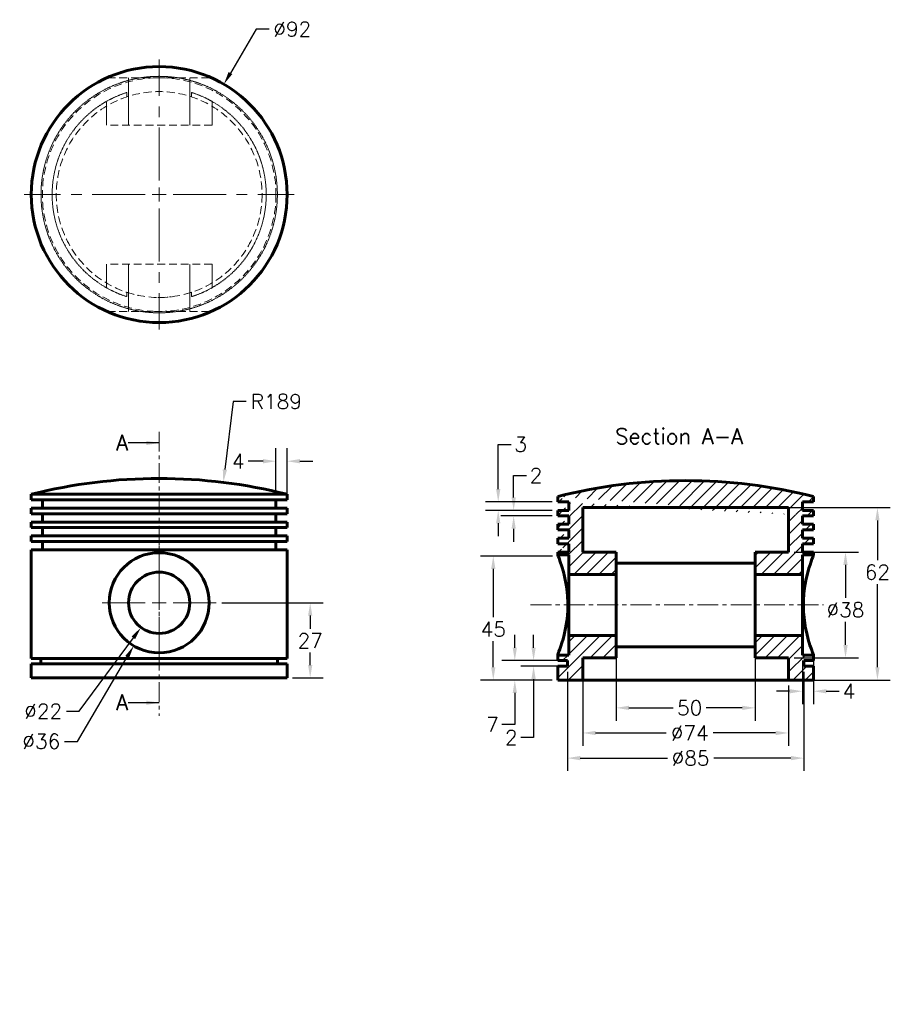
# Model space of a CAD drawing. Header units: inches. Extents: x 20 to 333, y 63 to 416.
import ezdxf

# ---------------------------------------------------------------- set-up
doc = ezdxf.new("R2010")
doc.units = ezdxf.units.IN
doc.header["$LTSCALE"] = 0.75
for name, pattern in [('CENTER', [2, 1.25, -0.25, 0.25, -0.25]), ('CENTERX2', [20.319999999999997, 12.7, -2.54, 2.54, -2.54]), ('HIDDEN', [0.375, 0.25, -0.125])]:
    doc.linetypes.add(name, pattern=pattern)
for name, color, linetype, lineweight in [('CEN', 7, 'CENTER', 15), ('DIM', 7, 'Continuous', 15), ('HID', 7, 'HIDDEN', 20), ('OBJ', 7, 'Continuous', 60)]:
    doc.layers.add(name, color=color, linetype=linetype, lineweight=lineweight)
doc.styles.add('ROMANS', font='romans.shx')
doc.styles.get("Standard").update_dxf_attribs({"font": 'romans.shx'})
doc.dimstyles.new('DIM2', dxfattribs={"dimscale": 0, "dimtxt": 0.08, "dimasz": 0.07, "dimexe": 0.07, "dimexo": 0.03, "dimgap": 0.025, "dimtad": 0, "dimtih": 1, "dimtoh": 1, "dimdec": 0, "dimzin": 0, "dimdsep": 46, "dimtxsty": 'ROMANS', "dimcen": 0, "dimadec": 0, "dimazin": 0, "dimtfac": 1, "dimtdec": 0, "dimtofl": 0, "dimtmove": 0, "dimatfit": 3, "dimfxl": 0, "dimtolj": 1, "dimtzin": 0, "dimarcsym": 0})
doc.dimstyles.new('DIM2$3', dxfattribs={"dimscale": 0, "dimtxt": 0.08, "dimasz": 0.07, "dimexe": 0.07, "dimexo": 0.03, "dimgap": 0.025, "dimtad": 0, "dimtih": 1, "dimtoh": 1, "dimdec": 0, "dimzin": 0, "dimdsep": 46, "dimtxsty": 'ROMANS', "dimcen": 0, "dimadec": 0, "dimazin": 0, "dimtfac": 1, "dimtdec": 0, "dimtofl": 0, "dimtmove": 0, "dimatfit": 3, "dimfxl": 0, "dimtolj": 1, "dimtzin": 0, "dimarcsym": 0})
doc.dimstyles.new('DIM2$4', dxfattribs={"dimscale": 0, "dimtxt": 0.08, "dimasz": 0.07, "dimexe": 0.07, "dimexo": 0.03, "dimgap": 0.025, "dimtad": 0, "dimtih": 1, "dimtoh": 1, "dimdec": 0, "dimzin": 0, "dimdsep": 46, "dimtxsty": 'ROMANS', "dimcen": 0, "dimadec": 0, "dimazin": 0, "dimtfac": 1, "dimtdec": 0, "dimtofl": 0, "dimtmove": 0, "dimatfit": 3, "dimfxl": 0, "dimtolj": 1, "dimtzin": 0, "dimarcsym": 0})
pattern_1 = [(45, (32.73393451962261, -0.7810291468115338), (-2.245064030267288, 2.245064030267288), [])]

# ---------------------------------------------------------------- blocks, each defined once
blk = doc.blocks.new('*D9')
at = {"layer": 'DEFPOINTS', "color": 0}
for p in [(296.3461200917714, 225.0633665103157), (316.8416216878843, 225.0633665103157), (296.3461200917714, 187.0633665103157)]:
    blk.add_point(p, dxfattribs=at)
at = {"layer": 'DIM', "color": 0, "lineweight": -2}
for p, q in [((298.3307302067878, 225.0633665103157), (321.4723786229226, 225.0633665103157)), ((316.8416216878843, 220.4326095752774), (316.8416216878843, 208.6300197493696)), ((316.8416216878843, 191.6941234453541), (316.8416216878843, 200.0300425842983)), ((298.3307302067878, 187.0633665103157), (321.4723786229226, 187.0633665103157))]:
    blk.add_line(p, q, dxfattribs=at)
at = {"layer": 'DIM', "color": 0}
for points in [[(316.0698288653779, 220.4326095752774), (317.6134145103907, 220.4326095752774), (316.8416216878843, 225.0633665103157)], [(316.0698288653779, 191.6941234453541), (317.6134145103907, 191.6941234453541), (316.8416216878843, 187.0633665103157)]]:
    blk.add_solid(points, dxfattribs=at)
at = {"layer": 'DIM', "color": 0, "insert": (316.8416216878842, 204.330031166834), "char_height": 5.29229364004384, "attachment_point": 5, "style": 'ROMANS'}
blk.add_mtext('\\A1;%%c38', dxfattribs=at)
blk = doc.blocks.new('*D10')
at = {"layer": 'DEFPOINTS', "color": 0}
for p in [(222.3461200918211, 180.4054411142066), (296.3461200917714, 179.0633665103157), (222.3461200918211, 160.0466892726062)]:
    blk.add_point(p, dxfattribs=at)
at = {"layer": 'DIM', "color": 0, "lineweight": -2}
for p, q in [((222.3461200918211, 178.4208309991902), (222.3461200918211, 155.4159323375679)), ((296.3461200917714, 177.0787563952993), (296.3461200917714, 155.4159323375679)), ((226.9768770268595, 160.0466892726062), (252.3727418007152, 160.0466892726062)), ((291.715363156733, 160.0466892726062), (269.2891804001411, 160.0466892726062))]:
    blk.add_line(p, q, dxfattribs=at)
at = {"layer": 'DIM', "color": 0}
for points in [[(226.9768770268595, 160.8184820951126), (226.9768770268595, 159.2748964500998), (222.3461200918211, 160.0466892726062)], [(291.715363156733, 160.8184820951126), (291.715363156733, 159.2748964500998), (296.3461200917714, 160.0466892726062)]]:
    blk.add_solid(points, dxfattribs=at)
at = {"layer": 'DIM', "color": 0, "insert": (260.8309611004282, 160.0466892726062), "char_height": 5.29229364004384, "attachment_point": 5, "style": 'ROMANS'}
blk.add_mtext('\\A1;%%c74', dxfattribs=at)
blk = doc.blocks.new('*D11')
at = {"layer": 'DEFPOINTS', "color": 0}
for p in [(216.8461200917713, 184.0633665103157), (301.8461200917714, 184.0633665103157), (216.8461200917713, 151.0147312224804)]:
    blk.add_point(p, dxfattribs=at)
at = {"layer": 'DIM', "color": 0, "lineweight": -2}
for p, q in [((216.8461200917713, 182.0787563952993), (216.8461200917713, 146.383974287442)), ((301.8461200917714, 182.0787563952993), (301.8461200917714, 146.383974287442)), ((221.4768770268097, 151.0147312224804), (252.7903178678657, 151.0147312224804)), ((297.215363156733, 151.0147312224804), (269.4547424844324, 151.0147312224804))]:
    blk.add_line(p, q, dxfattribs=at)
at = {"layer": 'DIM', "color": 0}
for points in [[(221.4768770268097, 151.7865240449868), (221.4768770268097, 150.242938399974), (216.8461200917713, 151.0147312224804)], [(297.215363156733, 151.7865240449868), (297.215363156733, 150.242938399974), (301.8461200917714, 151.0147312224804)]]:
    blk.add_solid(points, dxfattribs=at)
at = {"layer": 'DIM', "color": 0, "insert": (261.122530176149, 151.0147312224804), "char_height": 5.29229364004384, "attachment_point": 5, "style": 'ROMANS'}
blk.add_mtext('\\A1;%%c85', dxfattribs=at)
blk = doc.blocks.new('*D12')
at = {"layer": 'DEFPOINTS', "color": 0}
for p in [(259.3461200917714, 241.0633665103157), (259.3461200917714, 179.0633665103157), (328.3224240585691, 179.0633665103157)]:
    blk.add_point(p, dxfattribs=at)
at = {"layer": 'DIM', "color": 0, "lineweight": -2}
for p, q in [((261.3307302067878, 241.0633665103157), (332.9531809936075, 241.0633665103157)), ((328.3224240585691, 236.4326095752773), (328.3224240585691, 222.1424430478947)), ((328.3224240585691, 183.694123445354), (328.3224240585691, 213.5424658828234)), ((261.3307302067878, 179.0633665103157), (332.9531809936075, 179.0633665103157))]:
    blk.add_line(p, q, dxfattribs=at)
at = {"layer": 'DIM', "color": 0}
for points in [[(327.5506312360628, 236.4326095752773), (329.0942168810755, 236.4326095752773), (328.3224240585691, 241.0633665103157)], [(327.5506312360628, 183.694123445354), (329.0942168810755, 183.694123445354), (328.3224240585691, 179.0633665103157)]]:
    blk.add_solid(points, dxfattribs=at)
at = {"layer": 'DIM', "color": 0, "insert": (328.3224240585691, 217.8424544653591), "char_height": 5.29229364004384, "attachment_point": 5, "style": 'ROMANS'}
blk.add_mtext('\\A1;62', dxfattribs=at)
blk = doc.blocks.new('*D13')
at = {"layer": 'DEFPOINTS', "color": 0}
for p in [(213.3461200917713, 243.0633665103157), (191.9588810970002, 240.0633665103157), (213.3461200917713, 240.0633665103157)]:
    blk.add_point(p, dxfattribs=at)
at = {"layer": 'DIM', "color": 0, "lineweight": -2}
for p, q in [((191.9588810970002, 247.6941234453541), (191.9588810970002, 263.7846945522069)), ((191.9588810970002, 263.7846945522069), (196.5896380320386, 263.7846945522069)), ((211.3615099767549, 243.0633665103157), (187.3281241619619, 243.0633665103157)), ((211.3615099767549, 240.0633665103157), (187.3281241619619, 240.0633665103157)), ((191.9588810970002, 235.4326095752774), (191.9588810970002, 230.801852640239))]:
    blk.add_line(p, q, dxfattribs=at)
at = {"layer": 'DIM', "color": 0}
for points in [[(191.1870882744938, 247.6941234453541), (192.7306739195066, 247.6941234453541), (191.9588810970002, 243.0633665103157)], [(191.1870882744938, 235.4326095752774), (192.7306739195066, 235.4326095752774), (191.9588810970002, 240.0633665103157)]]:
    blk.add_solid(points, dxfattribs=at)
at = {"layer": 'DIM', "color": 0, "insert": (200.0075776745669, 263.784694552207), "char_height": 5.29229364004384, "attachment_point": 5, "style": 'ROMANS'}
blk.add_mtext('\\A1;3', dxfattribs=at)
blk = doc.blocks.new('*D14')
at = {"layer": 'DEFPOINTS', "color": 0}
for p in [(197.512613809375, 238.0633665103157), (213.3461200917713, 240.0633665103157), (213.3461200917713, 238.0633665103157)]:
    blk.add_point(p, dxfattribs=at)
at = {"layer": 'DIM', "color": 0, "lineweight": -2}
for p, q in [((197.512613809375, 244.6941234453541), (197.512613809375, 252.6116249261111)), ((197.512613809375, 252.6116249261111), (202.1433707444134, 252.6116249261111)), ((211.3615099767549, 240.0633665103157), (192.8818568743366, 240.0633665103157)), ((211.3615099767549, 238.0633665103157), (192.8818568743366, 238.0633665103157)), ((197.512613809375, 233.4326095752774), (197.512613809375, 228.801852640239))]:
    blk.add_line(p, q, dxfattribs=at)
at = {"layer": 'DIM', "color": 0}
for points in [[(196.7408209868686, 244.6941234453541), (198.2844066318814, 244.6941234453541), (197.512613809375, 240.0633665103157)], [(196.7408209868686, 233.4326095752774), (198.2844066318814, 233.4326095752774), (197.512613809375, 238.0633665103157)]]:
    blk.add_solid(points, dxfattribs=at)
at = {"layer": 'DIM', "color": 0, "insert": (205.5613103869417, 252.6116249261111), "char_height": 5.29229364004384, "attachment_point": 5, "style": 'ROMANS'}
blk.add_mtext('\\A1;2', dxfattribs=at)
blk = doc.blocks.new('*D15')
at = {"layer": 'DEFPOINTS', "color": 0}
for p in [(216.8461200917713, 186.0633665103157), (197.9261544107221, 179.0633665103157), (213.3461200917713, 179.0633665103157)]:
    blk.add_point(p, dxfattribs=at)
at = {"layer": 'DIM', "color": 0, "lineweight": -2}
for p, q in [((197.9261544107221, 190.6941234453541), (197.9261544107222, 195.3248803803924)), ((214.8615099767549, 186.0633665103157), (193.2953974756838, 186.0633665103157)), ((211.3615099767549, 179.0633665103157), (193.2953974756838, 179.0633665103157)), ((197.9261544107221, 174.4326095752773), (197.9261544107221, 163.1171392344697)), ((197.9261544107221, 163.1171392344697), (193.2953974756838, 163.1171392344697))]:
    blk.add_line(p, q, dxfattribs=at)
at = {"layer": 'DIM', "color": 0}
for points in [[(197.1543615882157, 190.6941234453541), (198.6979472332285, 190.6941234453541), (197.9261544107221, 186.0633665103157)], [(197.1543615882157, 174.4326095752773), (198.6979472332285, 174.4326095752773), (197.9261544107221, 179.0633665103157)]]:
    blk.add_solid(points, dxfattribs=at)
at = {"layer": 'DIM', "color": 0, "insert": (189.8774578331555, 163.1171392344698), "char_height": 5.29229364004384, "attachment_point": 5, "style": 'ROMANS'}
blk.add_mtext('\\A1;7', dxfattribs=at)
blk = doc.blocks.new('SW_CENTERMARK1')
at = {"color": 7, "linetype": 'CENTERX2'}
for p, q in [((74.25, 123.9348892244), (74.25, 145.6848892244)), ((71.75, 121.4348892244), (50, 121.4348892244)), ((76.75, 121.4348892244), (98.5, 121.4348892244)), ((74.25, 118.9348892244), (74.25, 97.1848892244))]:
    blk.add_line(p, q, dxfattribs=at)
at = {"color": 7, "linetype": 'Continuous'}
for q in [(74.25, 122.6848892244), (73, 121.4348892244), (74.25, 120.1848892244), (75.5, 121.4348892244)]:
    blk.add_line((74.25, 121.4348892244), q, dxfattribs=at)
blk = doc.blocks.new('*D16')
at = {"layer": 'DEFPOINTS', "color": 0}
for p in [(93.32230666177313, 393.232292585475), (46.77000482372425, 313.8793897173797)]:
    blk.add_point(p, dxfattribs=at)
at = {"layer": 'DIM', "color": 0, "lineweight": -2}
for p, q in [((104.9241427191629, 413.0087447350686), (95.66548486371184, 397.2264665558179)), ((109.5548996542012, 413.0087447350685), (104.9241427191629, 413.0087447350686))]:
    blk.add_line(p, q, dxfattribs=at)
at = {"layer": 'DIM', "color": 0}
blk.add_solid([(94.99978920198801, 397.616996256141), (96.33118052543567, 396.8359368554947), (93.32230666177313, 393.232292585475)], dxfattribs=at)
at = {"layer": 'DIM', "color": 0, "insert": (117.8871119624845, 413.0087447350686), "char_height": 5.29229364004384, "attachment_point": 5, "style": 'ROMANS'}
blk.add_mtext('\\A1;∅92', dxfattribs=at)
blk = doc.blocks.new('SW_CENTERMARK0')
at = {"color": 7, "linetype": 'CENTERX2'}
for p, q in [((74.25, 50.5791664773), (74.25, 58.3291664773)), ((71.75, 48.0791664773), (64, 48.0791664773)), ((76.75, 48.0791664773), (84.5, 48.0791664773)), ((74.25, 45.5791664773), (74.25, 37.8291664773))]:
    blk.add_line(p, q, dxfattribs=at)
at = {"color": 7, "linetype": 'Continuous'}
for q in [(73, 48.0791664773), (74.25, 49.3291664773), (74.25, 46.8291664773), (75.5, 48.0791664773)]:
    blk.add_line((74.25, 48.0791664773), q, dxfattribs=at)
blk = doc.blocks.new('*D17')
at = {"layer": 'DEFPOINTS', "color": 0}
for p in [(112.0461557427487, 257.7212772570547), (112.0461557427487, 243.8443956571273), (116.0461557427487, 243.8443956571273)]:
    blk.add_point(p, dxfattribs=at)
at = {"layer": 'DIM', "color": 0, "lineweight": -2}
for p, q in [((112.0461557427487, 245.8290057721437), (112.0461557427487, 262.3520341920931)), ((116.0461557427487, 245.8290057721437), (116.0461557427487, 262.3520341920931)), ((107.4153988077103, 257.7212772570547), (102.0157484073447, 257.7212772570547)), ((120.6769126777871, 257.7212772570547), (125.3076696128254, 257.7212772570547))]:
    blk.add_line(p, q, dxfattribs=at)
at = {"layer": 'DIM', "color": 0}
for points in [[(107.4153988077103, 258.4930700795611), (107.4153988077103, 256.9494844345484), (112.0461557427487, 257.7212772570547)], [(120.6769126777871, 258.4930700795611), (120.6769126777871, 256.9494844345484), (116.0461557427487, 257.7212772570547)]]:
    blk.add_solid(points, dxfattribs=at)
at = {"layer": 'DIM', "color": 0, "insert": (98.47180177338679, 257.7212772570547), "char_height": 5.29229364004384, "attachment_point": 5, "style": 'ROMANS'}
blk.add_mtext('\\A1;4', dxfattribs=at)
blk = doc.blocks.new('*D18')
at = {"layer": 'DEFPOINTS', "color": 0}
for p in [(93.1100882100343, 250.1151894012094), (70.04615574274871, 62.52772974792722)]:
    blk.add_point(p, dxfattribs=at)
at = {"layer": 'DIM', "color": 0, "lineweight": -2}
for p, q in [((96.68035895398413, 279.1535166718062), (93.67518590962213, 254.711337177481)), ((101.3111158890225, 279.1535166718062), (96.68035895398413, 279.1535166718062))]:
    blk.add_line(p, q, dxfattribs=at)
at = {"layer": 'DIM', "color": 0}
blk.add_solid([(92.90916128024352, 254.8055201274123), (94.44121053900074, 254.6171542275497), (93.1100882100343, 250.1151894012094)], dxfattribs=at)
at = {"layer": 'DIM', "color": 0, "insert": (112.1634680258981, 279.1535166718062), "char_height": 5.29229364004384, "attachment_point": 5, "style": 'ROMANS'}
blk.add_mtext('\\A1;R189', dxfattribs=at)
blk = doc.blocks.new('*D19')
at = {"layer": 'DEFPOINTS', "color": 0}
for p in [(204.6795679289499, 184.0633665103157), (216.8461200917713, 186.0633665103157), (216.8461200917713, 184.0633665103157)]:
    blk.add_point(p, dxfattribs=at)
at = {"layer": 'DIM', "color": 0, "lineweight": -2}
for p, q in [((204.6795679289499, 190.6941234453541), (204.6795679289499, 195.3248803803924)), ((214.8615099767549, 186.0633665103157), (200.0488109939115, 186.0633665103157)), ((214.8615099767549, 184.0633665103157), (200.0488109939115, 184.0633665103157)), ((204.6795679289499, 179.4326095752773), (204.6795679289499, 158.387791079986)), ((204.6795679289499, 158.387791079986), (200.0488109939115, 158.387791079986))]:
    blk.add_line(p, q, dxfattribs=at)
at = {"layer": 'DIM', "color": 0}
for points in [[(203.9077751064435, 190.6941234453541), (205.4513607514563, 190.6941234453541), (204.6795679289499, 186.0633665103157)], [(203.9077751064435, 179.4326095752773), (205.4513607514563, 179.4326095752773), (204.6795679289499, 184.0633665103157)]]:
    blk.add_solid(points, dxfattribs=at)
at = {"layer": 'DIM', "color": 0, "insert": (196.6308713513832, 158.387791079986), "char_height": 5.29229364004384, "attachment_point": 5, "style": 'ROMANS'}
blk.add_mtext('\\A1;2', dxfattribs=at)
blk = doc.blocks.new('*D20')
at = {"layer": 'DEFPOINTS', "color": 0}
for p in [(76.57259333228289, 215.6990900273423), (63.51971815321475, 197.9897012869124)]:
    blk.add_point(p, dxfattribs=at)
at = {"layer": 'DIM', "color": 0, "lineweight": -2}
for p, q in [((41.30237263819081, 167.8464873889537), (60.77223214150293, 194.2620706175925)), ((36.67161570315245, 167.8464873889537), (41.30237263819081, 167.8464873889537))]:
    blk.add_line(p, q, dxfattribs=at)
at = {"layer": 'DIM', "color": 0}
blk.add_solid([(60.15096036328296, 194.7199849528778), (61.39350391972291, 193.8041562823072), (63.51971815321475, 197.9897012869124)], dxfattribs=at)
at = {"layer": 'DIM', "color": 0, "insert": (28.33940339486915, 167.8464873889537), "char_height": 5.29229364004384, "attachment_point": 5, "style": 'ROMANS'}
blk.add_mtext('\\A1;∅22', dxfattribs=at)
blk = doc.blocks.new('*D21')
at = {"layer": 'DEFPOINTS', "color": 0}
for p in [(79.19953259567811, 222.3414576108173), (60.89277888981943, 191.3473337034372)]:
    blk.add_point(p, dxfattribs=at)
at = {"layer": 'DIM', "color": 0, "lineweight": -2}
for p, q in [((40.62703137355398, 157.0365487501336), (58.53773573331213, 187.3601440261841)), ((35.99627443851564, 157.0365487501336), (40.62703137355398, 157.0365487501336))]:
    blk.add_line(p, q, dxfattribs=at)
at = {"layer": 'DIM', "color": 0}
blk.add_solid([(57.8732041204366, 187.7526512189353), (59.20226734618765, 186.9676368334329), (60.89277888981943, 191.3473337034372)], dxfattribs=at)
at = {"layer": 'DIM', "color": 0, "insert": (27.66406213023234, 157.0365487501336), "char_height": 5.29229364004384, "attachment_point": 5, "style": 'ROMANS'}
blk.add_mtext('\\A1;∅36', dxfattribs=at)
blk = doc.blocks.new('*D22')
at = {"layer": 'DEFPOINTS', "color": 0}
for p in [(190.1799970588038, 223.6409542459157), (213.5097634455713, 223.6409542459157), (213.3461200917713, 179.0633665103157)]:
    blk.add_point(p, dxfattribs=at)
at = {"layer": 'DIM', "color": 0, "lineweight": -2}
for p, q in [((211.5251533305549, 223.6409542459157), (185.5492401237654, 223.6409542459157)), ((190.1799970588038, 219.0101973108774), (190.1799970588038, 201.6391884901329)), ((190.1799970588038, 183.6941234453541), (190.1799970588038, 193.0392113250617)), ((211.3615099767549, 179.0633665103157), (185.5492401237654, 179.0633665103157))]:
    blk.add_line(p, q, dxfattribs=at)
at = {"layer": 'DIM', "color": 0}
for points in [[(189.4082042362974, 219.0101973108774), (190.9517898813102, 219.0101973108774), (190.1799970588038, 223.6409542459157)], [(189.4082042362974, 183.6941234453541), (190.9517898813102, 183.6941234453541), (190.1799970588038, 179.0633665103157)]]:
    blk.add_solid(points, dxfattribs=at)
at = {"layer": 'DIM', "color": 0, "insert": (190.1799970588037, 197.3391999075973), "char_height": 5.29229364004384, "attachment_point": 5, "style": 'ROMANS'}
blk.add_mtext('\\A1;45', dxfattribs=at)
blk = doc.blocks.new('*D23')
at = {"layer": 'DEFPOINTS', "color": 0}
for p in [(90.54615574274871, 206.8443956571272), (124.3478554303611, 206.8443956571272), (116.0461557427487, 179.8443956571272)]:
    blk.add_point(p, dxfattribs=at)
at = {"layer": 'DIM', "color": 0, "lineweight": -2}
for p, q in [((92.53076585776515, 206.8443956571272), (128.9786123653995, 206.8443956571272)), ((124.3478554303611, 202.2136387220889), (124.3478554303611, 197.5254178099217)), ((124.3478554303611, 184.4751525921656), (124.3478554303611, 188.9254406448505)), ((118.0307658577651, 179.8443956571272), (128.9786123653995, 179.8443956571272))]:
    blk.add_line(p, q, dxfattribs=at)
at = {"layer": 'DIM', "color": 0}
for points in [[(123.5760626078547, 202.2136387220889), (125.1196482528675, 202.2136387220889), (124.3478554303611, 206.8443956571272)], [(123.5760626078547, 184.4751525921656), (125.1196482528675, 184.4751525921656), (124.3478554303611, 179.8443956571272)]]:
    blk.add_solid(points, dxfattribs=at)
at = {"layer": 'DIM', "color": 0, "insert": (124.3478554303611, 193.2254292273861), "char_height": 5.29229364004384, "attachment_point": 5, "style": 'ROMANS'}
blk.add_mtext('\\A1;27', dxfattribs=at)
blk = doc.blocks.new('*D24')
at = {"layer": 'DEFPOINTS', "color": 0}
for p in [(234.3461200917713, 195.0633665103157), (284.3461200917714, 195.0633665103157), (284.3461200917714, 169.0786469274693)]:
    blk.add_point(p, dxfattribs=at)
at = {"layer": 'DIM', "color": 0, "lineweight": -2}
for p, q in [((234.3461200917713, 193.0787563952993), (234.3461200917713, 164.447889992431)), ((284.3461200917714, 193.0787563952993), (284.3461200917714, 164.447889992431)), ((238.9768770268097, 169.0786469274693), (254.8928816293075, 169.0786469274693)), ((279.715363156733, 169.0786469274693), (266.7690405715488, 169.0786469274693))]:
    blk.add_line(p, q, dxfattribs=at)
at = {"layer": 'DIM', "color": 0}
for points in [[(238.9768770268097, 169.8504397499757), (238.9768770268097, 168.3068541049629), (234.3461200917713, 169.0786469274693)], [(279.715363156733, 169.8504397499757), (279.715363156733, 168.3068541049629), (284.3461200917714, 169.0786469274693)]]:
    blk.add_solid(points, dxfattribs=at)
at = {"layer": 'DIM', "color": 0, "insert": (260.8309611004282, 169.0786469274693), "char_height": 5.29229364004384, "attachment_point": 5, "style": 'ROMANS'}
blk.add_mtext('\\A1;50', dxfattribs=at)
blk = doc.blocks.new('*D25')
at = {"layer": 'DEFPOINTS', "color": 0}
for p in [(301.3461200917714, 188.0633665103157), (305.3044072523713, 188.1692914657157), (305.3044072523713, 175.0398738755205)]:
    blk.add_point(p, dxfattribs=at)
at = {"layer": 'DIM', "color": 0, "lineweight": -2}
for p, q in [((301.3461200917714, 186.0787563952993), (301.3461200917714, 170.4091169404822)), ((305.3044072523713, 186.1846813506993), (305.3044072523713, 170.4091169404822)), ((296.715363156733, 175.0398738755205), (292.0846062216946, 175.0398738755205)), ((309.9351641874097, 175.0398738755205), (314.5659211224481, 175.0398738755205))]:
    blk.add_line(p, q, dxfattribs=at)
at = {"layer": 'DIM', "color": 0}
for points in [[(296.715363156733, 175.8116666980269), (296.715363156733, 174.2680810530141), (301.3461200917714, 175.0398738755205)], [(309.9351641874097, 175.8116666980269), (309.9351641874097, 174.2680810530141), (305.3044072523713, 175.0398738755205)]]:
    blk.add_solid(points, dxfattribs=at)
at = {"layer": 'DIM', "color": 0, "insert": (318.109867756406, 175.0398738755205), "char_height": 5.29229364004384, "attachment_point": 5, "style": 'ROMANS'}
blk.add_mtext('\\A1;4', dxfattribs=at)

msp = doc.modelspace()

# ---------------------------------------------------------------- hatches: boundary and pattern name
at = {"layer": 'DIM'}
h = msp.add_hatch(dxfattribs=at)
h.set_pattern_fill('ANSI31', style=0)
h.set_pattern_definition(pattern_1)
edge = h.paths.add_edge_path()
edge.add_line((305.3461200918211, 240.0633665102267), (305.3461200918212, 238.0633665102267))
edge.add_line((301.3461200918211, 240.0633665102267), (305.3461200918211, 240.0633665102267))
edge.add_line((301.3461200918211, 243.0633665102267), (301.3461200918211, 240.0633665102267))
edge.add_line((305.3461200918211, 243.0633665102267), (301.3461200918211, 243.0633665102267))
edge.add_line((305.3461200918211, 245.0633665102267), (305.3461200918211, 243.0633665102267))
edge.add_line((213.3461200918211, 243.0633665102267), (213.3461200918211, 245.0633665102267))
edge.add_line((217.3461200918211, 243.0633665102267), (213.3461200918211, 243.0633665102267))
edge.add_line((217.3461200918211, 240.0633665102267), (217.3461200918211, 243.0633665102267))
edge.add_line((213.3461200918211, 240.0633665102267), (217.3461200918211, 240.0633665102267))
edge.add_line((213.3461200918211, 238.0633665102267), (213.3461200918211, 240.0633665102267))
edge.add_line((217.3461200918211, 238.0633665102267), (213.3461200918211, 238.0633665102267))
edge.add_line((217.3461200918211, 235.0633665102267), (217.3461200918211, 238.0633665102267))
edge.add_line((213.3461200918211, 235.0633665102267), (217.3461200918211, 235.0633665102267))
edge.add_line((213.3461200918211, 233.0633665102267), (213.3461200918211, 235.0633665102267))
edge.add_line((217.3461200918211, 233.0633665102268), (213.3461200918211, 233.0633665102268))
edge.add_line((217.3461200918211, 230.0633665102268), (217.3461200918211, 233.0633665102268))
edge.add_line((213.3461200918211, 230.0633665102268), (217.3461200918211, 230.0633665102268))
edge.add_line((213.3461200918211, 228.0633665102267), (213.3461200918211, 230.0633665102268))
edge.add_line((217.3461200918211, 228.0633665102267), (213.3461200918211, 228.0633665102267))
edge.add_line((217.3461200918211, 225.0633665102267), (217.3461200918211, 228.0633665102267))
edge.add_line((213.3461200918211, 225.0633665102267), (217.3461200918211, 225.0633665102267))
edge.add_line((213.3461200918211, 224.0633665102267), (213.3461200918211, 225.0633665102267))
edge.add_line((213.3461200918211, 224.0633665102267), (217.3461200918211, 224.0633665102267))
edge.add_line((217.3461200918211, 224.0633665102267), (217.3461200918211, 217.0633665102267))
edge.add_line((217.3461200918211, 217.0633665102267), (234.3461200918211, 217.0633665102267))
edge.add_line((234.3461200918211, 225.0633665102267), (234.3461200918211, 217.0633665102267))
edge.add_line((234.3461200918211, 225.0633665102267), (222.3461200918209, 225.0633665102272))
edge.add_line((222.3461200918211, 241.0633665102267), (222.3461200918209, 225.0633665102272))
edge.add_line((296.3461200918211, 241.0633665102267), (222.3461200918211, 241.0633665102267))
edge.add_line((296.3461200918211, 225.0633665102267), (296.3461200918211, 241.0633665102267))
edge.add_line((284.3461200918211, 225.0633665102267), (296.3461200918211, 225.0633665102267))
edge.add_line((284.3461200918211, 217.0633665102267), (284.3461200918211, 225.0633665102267))
edge.add_line((284.3461200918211, 217.0633665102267), (301.3461200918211, 217.0633665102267))
edge.add_line((301.3461200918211, 217.0633665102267), (301.3461200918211, 224.0633665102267))
edge.add_line((301.3461200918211, 224.0633665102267), (305.3461200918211, 224.0633665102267))
edge.add_line((305.3461200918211, 225.0633665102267), (305.3461200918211, 224.0633665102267))
edge.add_line((301.3461200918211, 225.0633665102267), (305.3461200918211, 225.0633665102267))
edge.add_line((301.3461200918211, 228.0633665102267), (301.3461200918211, 225.0633665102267))
edge.add_line((305.3461200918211, 228.0633665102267), (301.3461200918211, 228.0633665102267))
edge.add_line((305.3461200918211, 230.0633665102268), (305.3461200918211, 228.0633665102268))
edge.add_line((301.3461200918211, 230.0633665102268), (305.3461200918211, 230.0633665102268))
edge.add_line((301.3461200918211, 233.0633665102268), (301.3461200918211, 230.0633665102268))
edge.add_line((305.3461200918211, 233.0633665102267), (301.3461200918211, 233.0633665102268))
edge.add_line((305.3461200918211, 235.0633665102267), (305.3461200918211, 233.0633665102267))
edge.add_line((301.3461200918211, 235.0633665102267), (305.3461200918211, 235.0633665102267))
edge.add_line((301.3461200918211, 238.0633665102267), (301.3461200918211, 235.0633665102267))
edge.add_line((305.3461200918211, 238.0633665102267), (301.3461200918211, 238.0633665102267))
edge.add_arc((259.3461200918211, 61.74670060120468), 189, 75.91351423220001, 104.0864857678)
h = msp.add_hatch(dxfattribs=at)
h.set_pattern_fill('ANSI31', style=0)
h.set_pattern_definition(pattern_1)
edge = h.paths.add_edge_path()
edge.add_line((216.8461200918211, 184.0633665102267), (216.8461200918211, 186.0633665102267))
edge.add_line((213.3461200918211, 184.0633665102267), (216.8461200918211, 184.0633665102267))
edge.add_line((213.3461200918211, 179.0633665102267), (213.3461200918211, 184.0633665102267))
edge.add_line((222.3461200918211, 179.0633665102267), (213.3461200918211, 179.0633665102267))
edge.add_line((222.3461200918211, 187.0633665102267), (222.3461200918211, 179.0633665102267))
edge.add_line((222.3461200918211, 187.0633665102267), (234.3461200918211, 187.0633665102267))
edge.add_line((234.3461200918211, 195.0633665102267), (234.3461200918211, 187.0633665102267))
edge.add_line((234.3461200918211, 195.0633665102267), (217.3461200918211, 195.0633665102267))
edge.add_line((217.3461200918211, 195.0633665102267), (217.3461200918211, 188.0633665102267))
edge.add_line((217.3461200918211, 188.0633665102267), (213.3461200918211, 188.0633665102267))
edge.add_line((213.3461200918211, 186.0633665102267), (213.3461200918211, 188.0633665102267))
edge.add_line((216.8461200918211, 186.0633665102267), (213.3461200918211, 186.0633665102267))
h = msp.add_hatch(dxfattribs=at)
h.set_pattern_fill('ANSI31', style=0)
h.set_pattern_definition(pattern_1)
edge = h.paths.add_edge_path()
edge.add_line((301.8461200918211, 186.0633665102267), (301.8461200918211, 184.0633665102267))
edge.add_line((305.3461200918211, 186.0633665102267), (301.8461200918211, 186.0633665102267))
edge.add_line((305.3461200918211, 188.0633665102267), (305.3461200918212, 186.0633665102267))
edge.add_line((305.3461200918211, 188.0633665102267), (301.3461200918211, 188.0633665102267))
edge.add_line((301.3461200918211, 188.0633665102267), (301.3461200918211, 195.0633665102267))
edge.add_line((301.3461200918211, 195.0633665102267), (284.3461200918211, 195.0633665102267))
edge.add_line((284.3461200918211, 187.0633665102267), (284.3461200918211, 195.0633665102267))
edge.add_line((296.3461200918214, 187.0633665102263), (284.3461200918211, 187.0633665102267))
edge.add_line((296.3461200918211, 179.0633665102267), (296.3461200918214, 187.0633665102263))
edge.add_line((305.3461200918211, 179.0633665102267), (296.3461200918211, 179.0633665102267))
edge.add_line((305.3461200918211, 184.0633665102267), (305.3461200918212, 179.0633665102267))
edge.add_line((301.8461200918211, 184.0633665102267), (305.3461200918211, 184.0633665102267))

# ---------------------------------------------------------------- linework, layer by layer
at = {"layer": 'CEN', "ltscale": 7.5}
msp.add_line((70.04615574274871, 268.2729211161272), (70.04615574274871, 166.2120867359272), dxfattribs=at)
at = {"layer": 'CEN', "ltscale": 8}
msp.add_line((203.5796129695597, 206.0633665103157), (308.9268867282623, 206.0633665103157), dxfattribs=at)
at = {"layer": 'HID', "ltscale": 15}
for p, q in [((88.04615574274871, 395.5558411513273), (52.04615574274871, 395.5558411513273)), ((58.38425195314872, 388.6699408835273), (58.38425195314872, 390.2471207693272)), ((81.7080595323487, 390.2471207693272), (81.7080595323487, 388.6699408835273)), ((89.04615574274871, 378.5558411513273), (51.04615574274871, 378.5558411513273)), ((89.04615574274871, 328.5558411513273), (51.04615574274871, 328.5558411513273)), ((58.38425195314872, 318.4417414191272), (58.38425195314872, 316.8645615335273)), ((81.7080595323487, 316.8645615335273), (81.7080595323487, 318.4417414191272)), ((88.04615574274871, 311.5558411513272), (52.04615574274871, 311.5558411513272))]:
    msp.add_line(p, q, dxfattribs=at)
at = {"layer": 'HID'}
for p, q in [((59.04615574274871, 395.5558411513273), (59.04615574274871, 378.5558411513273)), ((81.04615574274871, 378.5558411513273), (81.04615574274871, 395.5558411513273)), ((51.04615574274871, 387.0434468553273), (51.04615574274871, 378.5558411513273)), ((89.04615574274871, 378.5558411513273), (89.04615574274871, 387.0409124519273)), ((51.04615574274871, 328.5558411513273), (51.04615574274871, 320.0707698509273)), ((59.04615574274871, 328.5558411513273), (59.04615574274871, 311.5558411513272)), ((81.04615574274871, 311.5558411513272), (81.04615574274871, 328.5558411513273)), ((89.04615574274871, 320.0682354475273), (89.04615574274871, 328.5558411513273))]:
    msp.add_line(p, q, dxfattribs=at)
at = {"layer": 'HID', "ltscale": 15, "flags": 128}
for points in [[(87.61517844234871, 387.8111532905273), (87.82764953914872, 387.7041480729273), (88.4913592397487, 387.3503415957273), (88.9014463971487, 387.1226106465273), (89.04615574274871, 387.0409124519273)], [(58.38425195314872, 318.4417414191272), (58.81794490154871, 318.3006673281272), (60.68699906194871, 317.7604429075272), (62.69232569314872, 317.2957363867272)], [(69.6004887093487, 316.5720300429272), (71.1121589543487, 316.5712005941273), (73.96440090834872, 316.7651724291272), (74.45185299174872, 316.8354183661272)], [(79.36617755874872, 317.7516904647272), (81.67807145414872, 318.4317961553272), (81.7080595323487, 318.4417414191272)]]:
    msp.add_lwpolyline(points, dxfattribs=at)
at = {"layer": 'HID'}
msp.add_circle((70.04615574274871, 353.5558411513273), 42.5, dxfattribs=at)
at = {"layer": 'HID', "ltscale": 15}
for radius in [42, 37]:
    msp.add_circle((70.04615574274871, 353.5558411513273), radius, dxfattribs=at)
at = {"layer": 'HID'}
for start, end in [(107.6322637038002, 252.3677362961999), (287.6322637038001, 72.36773629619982)]:
    msp.add_arc((70.04615574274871, 353.5558411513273), 38.5, start, end, dxfattribs=at)
at = {"layer": 'OBJ'}
for p, q in [((52.04615574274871, 395.8972209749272), (52.04615574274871, 395.5558411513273)), ((88.04615574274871, 395.5558411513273), (88.04615574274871, 395.8878621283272)), ((52.04615574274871, 311.5558411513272), (52.04615574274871, 311.2000706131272)), ((88.04615574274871, 311.1961367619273), (88.04615574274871, 311.5558411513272)), ((24.04615574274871, 245.8443956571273), (70.04615574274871, 245.8443956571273)), ((24.04615574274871, 245.8443956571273), (24.04615574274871, 243.8443956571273)), ((70.04615574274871, 245.8443956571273), (116.0461557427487, 245.8443956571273)), ((116.0461557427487, 243.8443956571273), (116.0461557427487, 245.8443956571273)), ((213.3461200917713, 243.0633665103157), (213.3461200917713, 245.0633665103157)), ((305.3461200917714, 245.0633665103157), (305.3461200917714, 243.0633665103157)), ((24.04615574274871, 243.8443956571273), (70.04615574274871, 243.8443956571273)), ((24.04615574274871, 240.8443956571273), (70.04615574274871, 240.8443956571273)), ((24.04615574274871, 240.8443956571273), (24.04615574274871, 238.8443956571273)), ((28.04615574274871, 243.8443956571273), (28.04615574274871, 240.8443956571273)), ((70.04615574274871, 243.8443956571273), (116.0461557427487, 243.8443956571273)), ((70.04615574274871, 240.8443956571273), (116.0461557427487, 240.8443956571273)), ((112.0461557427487, 240.8443956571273), (112.0461557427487, 243.8443956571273)), ((116.0461557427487, 238.8443956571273), (116.0461557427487, 240.8443956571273)), ((217.3461200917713, 243.0633665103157), (213.3461200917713, 243.0633665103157)), ((217.3461200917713, 240.0633665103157), (217.3461200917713, 243.0633665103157)), ((296.3461200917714, 241.0633665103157), (222.3461200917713, 241.0633665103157)), ((222.3461200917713, 241.0633665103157), (222.3461200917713, 225.0633665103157)), ((296.3461200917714, 225.0633665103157), (296.3461200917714, 241.0633665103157)), ((305.3461200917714, 243.0633665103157), (301.3461200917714, 243.0633665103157)), ((301.3461200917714, 243.0633665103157), (301.3461200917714, 240.0633665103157)), ((24.04615574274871, 238.8443956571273), (70.04615574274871, 238.8443956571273)), ((28.04615574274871, 238.8443956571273), (28.04615574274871, 235.8443956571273)), ((70.04615574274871, 238.8443956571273), (116.0461557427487, 238.8443956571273)), ((112.0461557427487, 235.8443956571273), (112.0461557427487, 238.8443956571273)), ((213.3461200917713, 240.0633665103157), (217.3461200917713, 240.0633665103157)), ((213.3461200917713, 238.0633665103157), (213.3461200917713, 240.0633665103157)), ((217.3461200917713, 238.0633665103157), (213.3461200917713, 238.0633665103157)), ((217.3461200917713, 235.0633665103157), (217.3461200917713, 238.0633665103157)), ((301.3461200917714, 240.0633665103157), (305.3461200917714, 240.0633665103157)), ((305.3461200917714, 238.0633665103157), (301.3461200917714, 238.0633665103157)), ((301.3461200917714, 238.0633665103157), (301.3461200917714, 235.0633665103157)), ((305.3461200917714, 240.0633665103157), (305.3461200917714, 238.0633665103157)), ((24.04615574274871, 235.8443956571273), (70.04615574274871, 235.8443956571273)), ((24.04615574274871, 235.8443956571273), (24.04615574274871, 233.8443956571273)), ((24.04615574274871, 233.8443956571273), (70.04615574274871, 233.8443956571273)), ((28.04615574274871, 233.8443956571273), (28.04615574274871, 230.8443956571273)), ((70.04615574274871, 235.8443956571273), (116.0461557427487, 235.8443956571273)), ((70.04615574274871, 233.8443956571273), (116.0461557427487, 233.8443956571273)), ((112.0461557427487, 230.8443956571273), (112.0461557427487, 233.8443956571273)), ((116.0461557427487, 233.8443956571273), (116.0461557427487, 235.8443956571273)), ((213.3461200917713, 235.0633665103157), (217.3461200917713, 235.0633665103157)), ((213.3461200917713, 233.0633665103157), (213.3461200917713, 235.0633665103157)), ((301.3461200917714, 235.0633665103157), (305.3461200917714, 235.0633665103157)), ((305.3461200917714, 235.0633665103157), (305.3461200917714, 233.0633665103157)), ((24.04615574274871, 230.8443956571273), (70.04615574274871, 230.8443956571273)), ((24.04615574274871, 230.8443956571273), (24.04615574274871, 228.8443956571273)), ((70.04615574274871, 230.8443956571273), (116.0461557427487, 230.8443956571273)), ((116.0461557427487, 228.8443956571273), (116.0461557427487, 230.8443956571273)), ((217.3461200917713, 233.0633665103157), (213.3461200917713, 233.0633665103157)), ((213.3461200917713, 230.0633665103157), (217.3461200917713, 230.0633665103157)), ((213.3461200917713, 228.0633665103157), (213.3461200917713, 230.0633665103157)), ((217.3461200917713, 230.0633665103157), (217.3461200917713, 233.0633665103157)), ((301.3461200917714, 233.0633665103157), (301.3461200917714, 230.0633665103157)), ((305.3461200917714, 233.0633665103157), (301.3461200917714, 233.0633665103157)), ((301.3461200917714, 230.0633665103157), (305.3461200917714, 230.0633665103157)), ((305.3461200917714, 230.0633665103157), (305.3461200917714, 228.0633665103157)), ((24.04615574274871, 228.8443956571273), (70.04615574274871, 228.8443956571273)), ((28.04615574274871, 228.8443956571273), (28.04615574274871, 225.8443956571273)), ((70.04615574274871, 228.8443956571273), (116.0461557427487, 228.8443956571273)), ((112.0461557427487, 225.8443956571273), (112.0461557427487, 228.8443956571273)), ((217.3461200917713, 228.0633665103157), (213.3461200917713, 228.0633665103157)), ((217.3461200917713, 225.0633665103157), (217.3461200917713, 228.0633665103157)), ((305.3461200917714, 228.0633665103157), (301.3461200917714, 228.0633665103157)), ((301.3461200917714, 228.0633665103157), (301.3461200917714, 225.0633665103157)), ((24.04615574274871, 225.8443956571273), (70.04615574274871, 225.8443956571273)), ((24.04615574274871, 225.8443956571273), (24.04615574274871, 186.8443956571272)), ((70.04615574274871, 225.8443956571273), (116.0461557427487, 225.8443956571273)), ((116.0461557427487, 186.8443956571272), (116.0461557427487, 225.8443956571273)), ((213.3461200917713, 225.0633665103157), (217.3461200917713, 225.0633665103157)), ((213.3461200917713, 224.0633665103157), (213.3461200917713, 225.0633665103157)), ((213.3461200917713, 224.0633665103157), (217.3461200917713, 224.0633665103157)), ((217.3461200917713, 224.0633665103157), (217.3461200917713, 217.0633665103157)), ((234.3461200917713, 225.0633665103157), (222.3461200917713, 225.0633665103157)), ((234.3461200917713, 225.0633665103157), (234.3461200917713, 217.0633665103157)), ((284.3461200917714, 225.0633665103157), (296.3461200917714, 225.0633665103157)), ((284.3461200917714, 217.0633665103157), (284.3461200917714, 225.0633665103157)), ((301.3461200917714, 225.0633665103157), (305.3461200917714, 225.0633665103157)), ((301.3461200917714, 217.0633665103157), (301.3461200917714, 224.0633665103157)), ((301.3461200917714, 224.0633665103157), (305.3461200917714, 224.0633665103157)), ((305.3461200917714, 225.0633665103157), (305.3461200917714, 224.0633665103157)), ((284.3461200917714, 221.0633665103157), (234.3461200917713, 221.0633665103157)), ((217.3461200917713, 195.0633665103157), (217.3461200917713, 217.0633665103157)), ((217.3461200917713, 217.0633665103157), (234.3461200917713, 217.0633665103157)), ((234.3461200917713, 195.0633665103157), (234.3461200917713, 217.0633665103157)), ((284.3461200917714, 195.0633665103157), (284.3461200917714, 217.0633665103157)), ((284.3461200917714, 217.0633665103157), (301.3461200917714, 217.0633665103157)), ((301.3461200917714, 195.0633665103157), (301.3461200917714, 217.0633665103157)), ((234.3461200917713, 195.0633665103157), (217.3461200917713, 195.0633665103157)), ((217.3461200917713, 195.0633665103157), (217.3461200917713, 188.0633665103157)), ((234.3461200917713, 195.0633665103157), (234.3461200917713, 187.0633665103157)), ((284.3461200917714, 187.0633665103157), (284.3461200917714, 195.0633665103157)), ((301.3461200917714, 195.0633665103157), (284.3461200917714, 195.0633665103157)), ((301.3461200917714, 188.0633665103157), (301.3461200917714, 195.0633665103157)), ((217.3461200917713, 188.0633665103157), (213.3461200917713, 188.0633665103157)), ((213.3461200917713, 186.0633665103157), (213.3461200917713, 188.0633665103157)), ((284.3461200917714, 191.0633665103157), (234.3461200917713, 191.0633665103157)), ((305.3461200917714, 188.0633665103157), (301.3461200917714, 188.0633665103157)), ((305.3461200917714, 188.0633665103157), (305.3461200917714, 186.0633665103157)), ((24.04615574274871, 186.8443956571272), (70.04615574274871, 186.8443956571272)), ((24.04615574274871, 184.8443956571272), (70.04615574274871, 184.8443956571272)), ((24.04615574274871, 184.8443956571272), (24.04615574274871, 179.8443956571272)), ((27.54615574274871, 186.8443956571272), (27.54615574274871, 184.8443956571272)), ((70.04615574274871, 186.8443956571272), (116.0461557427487, 186.8443956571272)), ((70.04615574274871, 184.8443956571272), (116.0461557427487, 184.8443956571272)), ((112.5461557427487, 184.8443956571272), (112.5461557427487, 186.8443956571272)), ((116.0461557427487, 179.8443956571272), (116.0461557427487, 184.8443956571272)), ((216.8461200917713, 186.0633665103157), (213.3461200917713, 186.0633665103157)), ((213.3461200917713, 184.0633665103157), (216.8461200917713, 184.0633665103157)), ((213.3461200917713, 179.0633665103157), (213.3461200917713, 184.0633665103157)), ((216.8461200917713, 184.0633665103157), (216.8461200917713, 186.0633665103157)), ((222.3461200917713, 187.0633665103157), (222.3461200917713, 179.0633665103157)), ((222.3461200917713, 187.0633665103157), (234.3461200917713, 187.0633665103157)), ((296.3461200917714, 187.0633665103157), (284.3461200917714, 187.0633665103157)), ((296.3461200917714, 179.0633665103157), (296.3461200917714, 187.0633665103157)), ((305.3461200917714, 186.0633665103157), (301.8461200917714, 186.0633665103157)), ((301.8461200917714, 186.0633665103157), (301.8461200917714, 184.0633665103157)), ((301.8461200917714, 184.0633665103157), (305.3461200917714, 184.0633665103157)), ((305.3461200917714, 184.0633665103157), (305.3461200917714, 179.0633665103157)), ((24.04615574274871, 179.8443956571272), (70.04615574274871, 179.8443956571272)), ((70.04615574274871, 179.8443956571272), (116.0461557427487, 179.8443956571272)), ((222.3461200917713, 179.0633665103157), (213.3461200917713, 179.0633665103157)), ((296.3461200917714, 179.0633665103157), (222.3461200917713, 179.0633665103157)), ((305.3461200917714, 179.0633665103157), (296.3461200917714, 179.0633665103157))]:
    msp.add_line(p, q, dxfattribs=at)
at = {"layer": 'OBJ', "flags": 128}
for points in [[(213.3461200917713, 224.0633665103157), (213.3877840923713, 223.9568779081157), (213.5097634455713, 223.6409542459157), (213.8185914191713, 222.8198975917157), (214.2532446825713, 221.5993702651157), (214.7999163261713, 219.9329586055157), (215.3870324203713, 217.9124757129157), (215.7943001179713, 216.2965169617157), (216.1735352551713, 214.5383439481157), (216.5018963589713, 212.6684787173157), (216.7401728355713, 210.8783592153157), (216.9097921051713, 209.0227164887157), (217.0005335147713, 207.1351419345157), (217.0140991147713, 206.0633665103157), (216.9689935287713, 204.1338013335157), (216.8391781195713, 202.2235938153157), (216.6329049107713, 200.3696198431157), (216.2022315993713, 197.7362609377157), (215.6732662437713, 195.3247370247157), (215.2736030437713, 193.8004246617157), (214.8700865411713, 192.4210498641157), (214.4835887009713, 191.2091845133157), (214.1194142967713, 190.1423125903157), (213.8082246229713, 189.2786394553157), (213.5679771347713, 188.6381441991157), (213.4029715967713, 188.2086885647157), (213.3461200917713, 188.0633665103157)], [(305.3461200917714, 188.0633665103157), (305.3044072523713, 188.1692914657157), (305.1835307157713, 188.4820898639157), (304.9898834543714, 188.9942970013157), (304.5796444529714, 190.1231335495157), (304.0656734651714, 191.6467630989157), (303.4710633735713, 193.6135469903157), (302.8771721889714, 195.9168155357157), (302.4993302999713, 197.6891364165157), (302.1717632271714, 199.5856761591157), (301.9158955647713, 201.5705073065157), (301.7550793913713, 203.5337866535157), (301.6828126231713, 205.5403471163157), (301.7041384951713, 207.5471869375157), (301.8925123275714, 210.3177137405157), (302.2382456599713, 212.9723777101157), (302.7158441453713, 215.4916928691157), (303.2668721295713, 217.7694529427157), (303.6762747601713, 219.2224816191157), (304.0774133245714, 220.5164149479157), (304.4490427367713, 221.6285080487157), (304.7786280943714, 222.5601476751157), (305.0452255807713, 223.2808313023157), (305.2332537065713, 223.7729410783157), (305.3175458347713, 223.9903388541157), (305.3461200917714, 224.0633665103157)]]:
    msp.add_lwpolyline(points, dxfattribs=at)
at = {"layer": 'OBJ'}
for centre, radius in [((70.04615574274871, 353.5558411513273), 46), ((70.04615574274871, 206.8443956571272), 17.99842318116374), ((70.04615574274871, 206.8443956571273), 11)]:
    msp.add_circle(centre, radius, dxfattribs=at)
for centre in [(70.04615574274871, 62.52772974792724), (259.3461200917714, 61.74670060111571)]:
    msp.add_arc(centre, 189, 75.91351423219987, 104.0864857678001, dxfattribs=at)

# ---------------------------------------------------------------- block references
at = {"layer": 'CEN', "xscale": 2, "yscale": 2, "zscale": 2}
for name in ['SW_CENTERMARK1', 'SW_CENTERMARK0']:
    msp.add_blockref(name, (-78.45384425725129, 110.6860627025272), dxfattribs=at)

# ---------------------------------------------------------------- texts
at = {"layer": 'DIM', "char_height": 5.593999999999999, "attachment_point": 1}
for s, insert in [('{\\Fromans.shx;Section A-A}', (234.0177296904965, 269.4987736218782)), ('A', (54.60855191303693, 267.201229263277)), ('A', (54.60855191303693, 173.8329947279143))]:
    msp.add_mtext(s, dxfattribs=dict(at, insert=insert))

# ---------------------------------------------------------------- dimensions: what is measured, and where the dimension line sits
at = {"layer": 'DIM'}
for p1, p2, picture, middle in [((46.77000482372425, 313.8793897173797), (93.32230666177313, 393.232292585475), '*D16', (117.8871119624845, 413.0087447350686)), ((79.19953259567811, 222.3414576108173), (60.89277888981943, 191.3473337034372), '*D21', (27.66406213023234, 157.0365487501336)), ((76.57259333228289, 215.6990900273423), (63.51971815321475, 197.9897012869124), '*D20', (28.33940339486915, 167.8464873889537))]:
    dim = msp.add_diameter_dim_2p(p1=p1, p2=p2, dimstyle='DIM2$3', override={"dimscale": 66.153670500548}, dxfattribs=at)
    dim.commit()
    dim.dimension.update_dxf_attribs({"geometry": picture, "text_midpoint": middle, "dimtype": 163})
dim = msp.add_radius_dim(center=(70.04615574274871, 62.52772974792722), mpoint=(93.1100882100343, 250.1151894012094), dimstyle='DIM2$4', override={"dimscale": 66.153670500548}, dxfattribs=at)
dim.commit()
dim.dimension.update_dxf_attribs({"geometry": '*D18', "text_midpoint": (112.1634680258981, 279.1535166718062), "dimtype": 164})
for base, p1, p2, picture, middle in [((191.9588810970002, 240.0633665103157), (213.3461200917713, 243.0633665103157), (213.3461200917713, 240.0633665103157), '*D13', (200.0075776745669, 263.784694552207)), ((197.512613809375, 238.0633665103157), (213.3461200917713, 240.0633665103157), (213.3461200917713, 238.0633665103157), '*D14', (205.5613103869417, 252.6116249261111)), ((328.3224240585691, 179.0633665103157), (259.3461200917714, 241.0633665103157), (259.3461200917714, 179.0633665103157), '*D12', (328.3224240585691, 217.8424544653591)), ((190.1799970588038, 223.6409542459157), (213.3461200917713, 179.0633665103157), (213.5097634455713, 223.6409542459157), '*D22', (190.1799970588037, 197.3391999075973)), ((124.3478554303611, 206.8443956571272), (116.0461557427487, 179.8443956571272), (90.54615574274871, 206.8443956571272), '*D23', (124.3478554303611, 193.2254292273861)), ((197.9261544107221, 179.0633665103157), (216.8461200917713, 186.0633665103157), (213.3461200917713, 179.0633665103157), '*D15', (189.8774578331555, 163.1171392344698)), ((204.6795679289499, 184.0633665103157), (216.8461200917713, 186.0633665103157), (216.8461200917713, 184.0633665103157), '*D19', (196.6308713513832, 158.387791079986))]:
    dim = msp.add_linear_dim(base=base, p1=p1, p2=p2, angle=90, dimstyle='DIM2', override={"dimscale": 66.153670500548}, dxfattribs=at)
    dim.commit()
    dim.dimension.update_dxf_attribs({"geometry": picture, "text_midpoint": middle, "dimtype": 160})
for base, p1, p2, picture, middle in [((112.0461557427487, 257.7212772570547), (116.0461557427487, 243.8443956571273), (112.0461557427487, 243.8443956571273), '*D17', (98.47180177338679, 257.7212772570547)), ((284.3461200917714, 169.0786469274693), (234.3461200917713, 195.0633665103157), (284.3461200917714, 195.0633665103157), '*D24', (260.8309611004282, 169.0786469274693)), ((305.3044072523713, 175.0398738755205), (301.3461200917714, 188.0633665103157), (305.3044072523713, 188.1692914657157), '*D25', (318.109867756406, 175.0398738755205))]:
    dim = msp.add_linear_dim(base=base, p1=p1, p2=p2, dimstyle='DIM2', override={"dimscale": 66.153670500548}, dxfattribs=at)
    dim.commit()
    dim.dimension.update_dxf_attribs({"geometry": picture, "text_midpoint": middle, "dimtype": 160})
dim = msp.add_linear_dim(base=(316.8416216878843, 225.0633665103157), p1=(296.3461200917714, 187.0633665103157), p2=(296.3461200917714, 225.0633665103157), angle=270, text='%%c<>', dimstyle='DIM2', override={"dimscale": 66.153670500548}, dxfattribs=at)
dim.commit()
dim.dimension.update_dxf_attribs({"geometry": '*D9', "text_midpoint": (316.8416216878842, 204.330031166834), "dimtype": 160})
for base, p1, p2, picture, middle in [((216.8461200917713, 151.0147312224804), (301.8461200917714, 184.0633665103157), (216.8461200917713, 184.0633665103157), '*D11', (261.122530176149, 151.0147312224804)), ((222.3461200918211, 160.0466892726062), (296.3461200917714, 179.0633665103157), (222.3461200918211, 180.4054411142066), '*D10', (260.8309611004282, 160.0466892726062))]:
    dim = msp.add_linear_dim(base=base, p1=p1, p2=p2, text='%%c<>', dimstyle='DIM2', override={"dimscale": 66.153670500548}, dxfattribs=at)
    dim.commit()
    dim.dimension.update_dxf_attribs({"geometry": picture, "text_midpoint": middle, "dimtype": 160})

# ---------------------------------------------------------------- leaders
for points in [[(70.09679884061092, 264.2843004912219), (58.94538413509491, 264.2843004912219)], [(70.09679884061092, 170.9160659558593), (58.94538413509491, 170.9160659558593)]]:
    msp.add_leader(points, dimstyle='DIM2', override={"dimscale": 66.153670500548}, dxfattribs=at)

doc.saveas('drawing.dxf')
